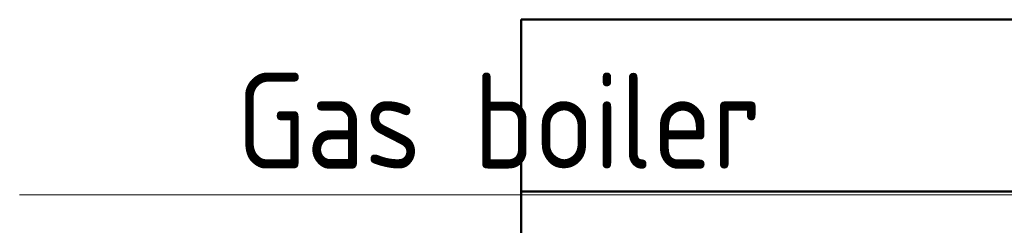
# Model space of a CAD drawing. Header units: millimetres. Extents: x 25471 to 48943, y 4737 to 38988.
# Tile 18 of 117: x 25471 to 26752, y 36422 to 36690. Entities that reach past the tile are written whole.
import ezdxf

# ---------------------------------------------------------------- set-up
doc = ezdxf.new("R2010")
doc.units = ezdxf.units.MM
for name, color, linetype, lineweight in [('A-PART-____-MCUT', 2, 'Continuous', 50), ('A-PART-____-OTLN', 2, 'Continuous', 20), ('L-SITE-____-MCUT', 91, 'Continuous', 50), ('L-SITE-____-OTLN', 91, 'Continuous', 20), ('M-EQPM-___-IDEN', 50, 'Continuous', 20), ('S-STRS-____-MCUT', 31, 'Continuous', 50), ('S-STRS-____-OTLN', 31, 'Continuous', 20)]:
    doc.layers.add(name, color=color, linetype=linetype, lineweight=lineweight)
doc.styles.add('GOST Common', font='GOST_Common.ttf', dxfattribs={"width": 0.9, "height": 125})

# ---------------------------------------------------------------- blocks, each defined once
blk = doc.blocks.new('Family - Site-608699-В_Этаж 01_Водопровод')
at = {"layer": 'L-SITE-____-MCUT', "color": 253}
for p, q in [((26123.2, 36345.5), (26123.2, 36689.9)), ((26123.2, 36689.9), (27023.2, 36689.9))]:
    blk.add_line(p, q, dxfattribs=at)
blk = doc.blocks.new('Family - V line-609851-В_Этаж 01_Водопровод')
at = {"layer": 'S-STRS-____-MCUT', "color": 253}
for p, q in [((-900, 263.9), (-900, 40)), ((0, 263.9), (-900, 263.9)), ((0, 40), (0, 263.9)), ((-900, 40), (0, 40))]:
    blk.add_line(p, q, dxfattribs=at)
blk = doc.blocks.new('Family - Concrete - Structural-609852-В_Этаж 01_Водопровод')
blk.add_blockref('Family - V line-609851-В_Этаж 01_Водопровод', (0, 0))
blk = doc.blocks.new('Family - STAIR - 001-609853-В_Этаж 01_Водопровод')
blk.add_blockref('Family - Concrete - Structural-609852-В_Этаж 01_Водопровод', (0, 0))
blk = doc.blocks.new('Family - V line-609855-В_Этаж 01_Водопровод')
at = {"layer": 'A-PART-____-MCUT', "color": 253}
for p, q in [((-900, 263.9), (-900, 40)), ((0, 263.9), (-900, 263.9)), ((0, 40), (0, 263.9)), ((-900, 40), (0, 40))]:
    blk.add_line(p, q, dxfattribs=at)
blk = doc.blocks.new('Family - Concrete - Structural-609856-В_Этаж 01_Водопровод')
blk.add_blockref('Family - V line-609855-В_Этаж 01_Водопровод', (0, 0))
blk = doc.blocks.new('V line_ifc_RVT-1-В_Этаж 01_Водопровод')
at = {"layer": 'A-PART-____-OTLN', "color": 9, "lineweight": 20}
blk.add_blockref('Family - Concrete - Structural-609856-В_Этаж 01_Водопровод', (27023.2, 36426), dxfattribs=at)
at = {"layer": 'L-SITE-____-OTLN', "color": 9, "lineweight": 20}
blk.add_blockref('Family - Site-608699-В_Этаж 01_Водопровод', (0, 0), dxfattribs=at)
at = {"layer": 'S-STRS-____-OTLN', "color": 9, "lineweight": 20}
blk.add_blockref('Family - STAIR - 001-609853-В_Этаж 01_Водопровод', (27023.2, 36426), dxfattribs=at)
blk = doc.blocks.new('ADSK_M_Оборудование - ADSK_Наименование_25-431939-В_Этаж 01_Водопровод')
at = {"layer": 'M-EQPM-___-IDEN'}
blk.add_line((-12.5, 0), (12.5, 0), dxfattribs=at)

msp = doc.modelspace()

# ---------------------------------------------------------------- linework, layer by layer
at = {"layer": 'M-EQPM-___-IDEN'}
msp.add_line((26971.4, 36461.7), (26720.6, 36461.7), dxfattribs=at)

# ---------------------------------------------------------------- block references
at = {"lineweight": 9}
msp.add_blockref('V line_ifc_RVT-1-В_Этаж 01_Водопровод', (0, 0), dxfattribs=at)
at = {"layer": 'M-EQPM-___-IDEN', "xscale": 49.99999999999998, "yscale": 49.99999999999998, "zscale": 49.99999999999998}
msp.add_blockref('ADSK_M_Оборудование - ADSK_Наименование_25-431939-В_Этаж 01_Водопровод', (26095.6, 36461.7), dxfattribs=at)

# ---------------------------------------------------------------- texts
at = {"layer": 'M-EQPM-___-IDEN', "lineweight": 9, "insert": (25752.6, 36620.6), "char_height": 125, "width": 818.924, "attachment_point": 1, "style": 'GOST Common'}
msp.add_mtext('Gas boiler', dxfattribs=at)

doc.saveas('drawing.dxf')
